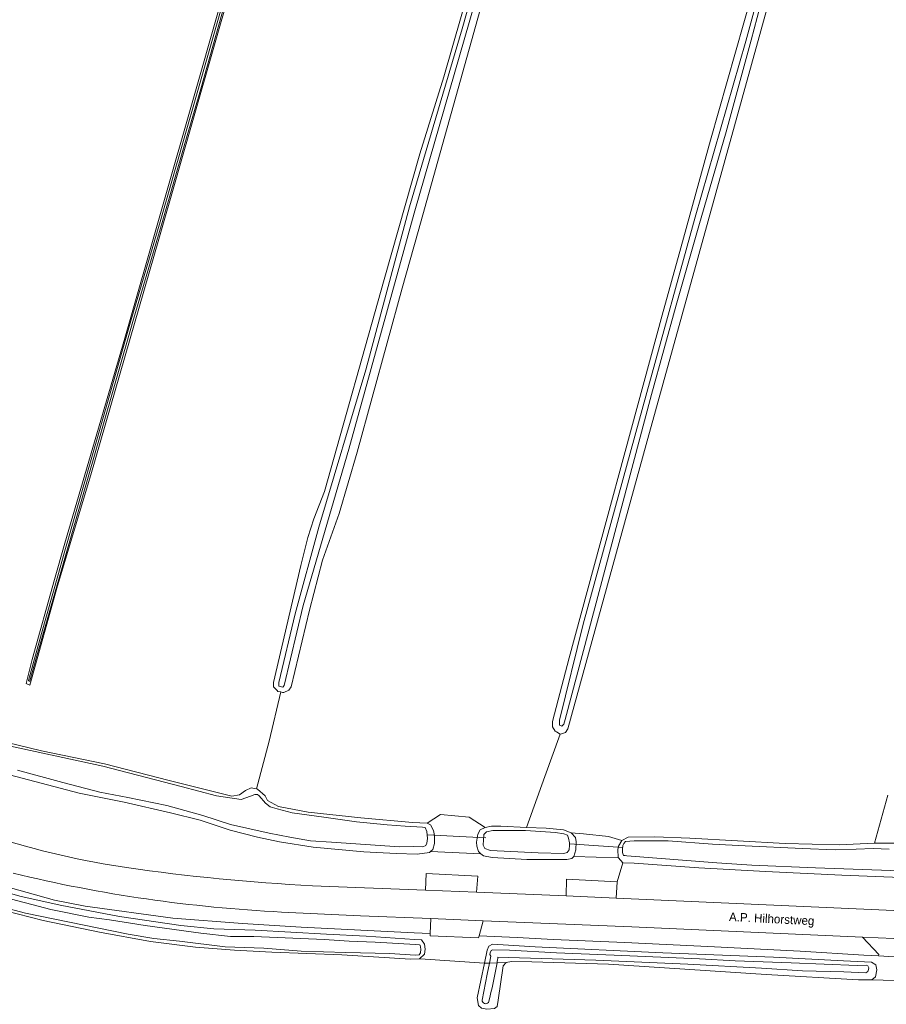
# Model space of a CAD drawing. Header units: metres. Extents: x 151448 to 154749, y 463108 to 465296.
# Tile 123 of 256: x 151756 to 151881, y 464967 to 465109. Entities that reach past the tile are written whole.
import ezdxf
from ezdxf.enums import TextEntityAlignment as Align

# ---------------------------------------------------------------- set-up
doc = ezdxf.new("R2010")
doc.units = ezdxf.units.M
for name, color, linetype, lineweight in [('B-PV-GR-BOUWLAND-GV', 253, 'Continuous', 9), ('B-PV-GR-GRAS-GV', 253, 'Continuous', 9), ('B-PV-GR-GROENVOORZIENING-GV', 253, 'Continuous', 9), ('B-PV-KW-KUNSTWERK_DUIKER-G', 253, 'Continuous', 9), ('B-PV-OG-TERREIN_BEGROEID-GV', 253, 'Continuous', 9), ('B-PV-OG-TERREIN_OEVER-GV', 253, 'Continuous', 9), ('B-PV-OG-TOPOGRAFIE-T18', 2, 'Continuous', 9), ('B-PV-OG-WATER-GV', 253, 'Continuous', 9), ('B-PV-OG-WATER_SLOOT-GV', 253, 'Continuous', 9), ('B-PV-OG-WEG-GV', 253, 'Continuous', 9), ('B-PV-VH-GESLOTENVERHARDING_ASFALT-GV', 253, 'Continuous', 9), ('B-PV-VH-ONVERHARD-GV', 253, 'Continuous', 9), ('B-PV-VH-OPENVERHARDING_BETONSTRAATSTEEN-GV', 253, 'Continuous', 9)]:
    doc.layers.add(name, color=color, linetype=linetype, lineweight=lineweight)
doc.styles.add('Drong', font='txt', dxfattribs={"height": 1.8})

msp = doc.modelspace()

# ---------------------------------------------------------------- linework, layer by layer
at = {"layer": 'B-PV-GR-BOUWLAND-GV', "flags": 128}
msp.add_lwpolyline([(151945.939, 464960.87), (151947.198, 464966.814), (151947.153, 464967.04), (151946.797, 464967.24), (151944.164, 464967.402), (151943.531, 464967.541), (151936.126, 464967.745), (151935.35, 464967.463), (151931.977, 464967.613), (151922.474, 464968.144), (151910.45, 464968.529), (151889.33, 464969.863), (151887.12, 464969.944), (151878.853, 464970.209), (151876.905, 464970.21), (151863.567, 464970.963), (151840.742, 464972.457), (151829.658, 464972.818), (151826.675, 464972.845), (151825.929, 464972.686), (151825.495, 464972.238), (151824.77, 464967.273), (151824.603, 464966.336)], dxfattribs=at)
at = {"layer": 'B-PV-GR-GRAS-GV', "flags": 128}
msp.add_lwpolyline([(151756.459, 465013.043), (151757.317, 465016.506), (151760.532, 465028.093), (151762.027, 465033.35), (151770.733, 465063.018), (151780.967, 465098.759), (151795.96, 465151.384), (151805.518, 465185.396), (151816.533, 465224.12), (151825.45, 465255.146), (151826.458, 465254.943), (151797.838, 465154.931), (151786.093, 465113.747), (151775.63, 465077.314), (151765.794, 465043.249), (151760.985, 465027.179), (151756.978, 465012.835)], close=True, dxfattribs=at)
for points in [[(151747.098, 465006.117), (151758.665, 465003.334), (151767.78, 465001.445), (151777.155, 464999.034), (151786.222, 464996.773), (151787.325, 464996.939), (151788.187, 464997.567), (151789.004, 464997.988), (151789.791, 464997.815), (151791.634, 465004.722), (151793.307, 465011.829), (151792.891, 465011.908), (151792.766, 465012.042), (151792.26, 465012.582), (151792.26, 465013.192), (151796.218, 465030.149), (151797.236, 465034.155), (151798.107, 465036.884), (151799.651, 465040.815), (151808.254, 465071.483), (151813.427, 465089.659), (151816.91, 465100.826), (151829.816, 465145.84)], [(151872.864, 465143.863), (151846.211, 465047.652), (151834.85, 465006.523), (151834.496, 465005.963), (151833.927, 465005.794), (151833.745, 465005.74), (151831.536, 464999.587), (151828.873, 464992.247), (151831.714, 464992.133), (151834.227, 464991.868), (151835.35, 464991.467), (151837.108, 464991.308), (151840.731, 464990.926), (151842.664, 464990.356), (151843.584, 464990.844), (151847.436, 464990.891), (151852.504, 464990.7), (151866.301, 464989.909), (151874.124, 464989.74), (151879.186, 464989.964), (151879.252, 464989.964), (151881.177, 464996.892)], [(151822.171, 465110.519), (151813.195, 465078.423), (151810.883, 465070.262), (151804.344, 465046.528), (151801.733, 465037.666), (151799.343, 465030.88), (151797.479, 465023.67), (151794.819, 465012.598), (151794.481, 465012.094), (151793.722, 465011.75), (151793.571, 465011.779), (151793.307, 465011.829), (151791.634, 465004.722), (151789.791, 464997.815), (151789.934, 464997.784), (151791.056, 464996.788), (151791.397, 464996.139), (151792.979, 464995.259), (151797.285, 464994.451), (151804.909, 464993.614), (151812.385, 464992.968), (151814.476, 464992.874), (151816.43, 464994.094), (151820.581, 464993.723), (151822.886, 464992.227), (151823.82, 464992.421), (151825.132, 464992.397), (151828.873, 464992.247), (151831.536, 464999.587), (151833.745, 465005.74), (151833.2, 465006.073), (151833.014, 465006.186), (151832.608, 465006.796), (151832.608, 465007.582), (151835.057, 465016.779), (151848.481, 465066.324), (151851.216, 465076.062), (151855.492, 465091.659), (151867.552, 465134.12)], [(151881.177, 464996.892), (151879.252, 464989.964), (151882.251, 464989.973)], [(151821.924, 464966.494), (151821.736, 464967.601), (151822.797, 464972.59), (151813.479, 464973.208), (151813.379, 464973.237), (151812.061, 464973.178), (151802.136, 464973.829), (151792.022, 464974.171), (151786.609, 464974.483), (151780.962, 464974.922), (151774.436, 464975.748), (151767.078, 464977.094), (151758.929, 464978.758), (151753.259, 464980.209), (151747.833, 464981.909), (151744.264, 464983.096), (151740.36, 464984.34), (151735.33, 464986.523), (151734.471, 464986.937), (151734.28, 464986.722), (151734.235, 464986.246), (151731.934, 464978.39), (151727.457, 464962.604)]]:
    msp.add_lwpolyline(points, dxfattribs=at)
at = {"layer": 'B-PV-GR-GROENVOORZIENING-GV'}
for points in [[(151729.15, 465000.397, 0.0790853), (151767.576, 464986.966)], [(151770.971, 464986.419, 0.0223127), (151797.905, 464983.806)]]:
    msp.add_lwpolyline(points, format="xyb", dxfattribs=at)
at = {"layer": 'B-PV-GR-GROENVOORZIENING-GV', "flags": 128}
for points in [[(151797.905, 464983.806), (151814.232, 464983.167), (151814.326, 464985.577), (151821.834, 464985.204), (151821.65, 464982.877), (151834.603, 464982.337), (151834.669, 464984.754), (151841.993, 464984.35), (151842.819, 464987.122), (151842.169, 464987.847), (151835.727, 464988.048), (151835.723, 464988.036), (151835.435, 464987.764), (151834.707, 464987.594), (151828.914, 464987.6), (151823.896, 464987.907), (151822.649, 464988.135), (151822.281, 464988.434), (151814.986, 464988.772), (151814.813, 464988.605), (151813.055, 464988.354), (151809.982, 464988.467), (151805.328, 464988.706), (151797.976, 464989.401), (151793.135, 464990.153), (151789.931, 464990.813), (151785.987, 464991.86), (151781.636, 464993.288), (151777.319, 464994.342), (151770.625, 464995.875), (151764.113, 464997.176), (151756.783, 464999.115), (151750.506, 465000.765)], [(151767.576, 464986.966), (151770.971, 464986.419)], [(151883.062, 464984.972), (151874.514, 464985.332), (151863.456, 464985.866), (151853.835, 464986.376), (151844.467, 464987.056), (151842.819, 464987.122), (151841.993, 464984.35), (151841.825, 464982.016), (151884.219, 464980.123)]]:
    msp.add_lwpolyline(points, dxfattribs=at)
msp.add_lwpolyline([(151822.002, 464976.564), (151827.522, 464976.318), (151832.731, 464976.037), (151843.077, 464975.614), (151856.074, 464974.975), (151868.461, 464974.341), (151877.681, 464973.778), (151879.818, 464973.643), (151879.848, 464973.868), (151877.501, 464976.385), (151844.11, 464977.867), (151822.615, 464978.723)], close=True, dxfattribs=at)
at = {"layer": 'B-PV-KW-KUNSTWERK_DUIKER-G', "flags": 128}
for points in [[(151822.997, 464990.741), (151814.5, 464991.148)], [(151842.791, 464989.334), (151835.099, 464989.842), (151835.072, 464989.842)]]:
    msp.add_lwpolyline(points, dxfattribs=at)
at = {"layer": 'B-PV-OG-TERREIN_BEGROEID-GV', "flags": 128}
for points in [[(151821.915, 464988.732), (151821.657, 464989.52), (151821.631, 464990.126), (151821.826, 464991.255), (151822.183, 464991.879), (151822.886, 464992.227), (151820.581, 464993.723), (151816.43, 464994.094), (151814.476, 464992.874), (151814.981, 464992.619), (151815.4, 464991.801), (151815.556, 464991.062), (151815.554, 464989.912), (151815.293, 464989.068), (151814.986, 464988.772), (151822.281, 464988.434)], [(151842.149, 464987.869), (151842.093, 464989.024), (151842.197, 464989.535), (151842.664, 464990.356), (151840.731, 464990.926), (151837.108, 464991.308), (151835.35, 464991.467), (151835.965, 464990.786), (151836.079, 464990.148), (151836.001, 464988.986), (151835.727, 464988.048), (151842.169, 464987.847)]]:
    msp.add_lwpolyline(points, close=True, dxfattribs=at)
for points in [[(151749.524, 464984.011), (151755.548, 464982.316), (151761.387, 464980.968), (151769.952, 464979.36), (151778.848, 464978.071), (151783.634, 464977.583), (151789.589, 464977.397), (151799.912, 464976.808), (151805.659, 464976.509), (151812.659, 464976.037), (151813.666, 464975.983), (151814.093, 464975.347), (151814.211, 464974.645), (151814.114, 464973.9), (151813.379, 464973.237), (151813.479, 464973.208), (151822.797, 464972.59), (151823.197, 464974.468), (151823.434, 464975.042), (151823.943, 464975.327), (151830.101, 464974.988), (151848.599, 464974.109), (151864.638, 464973.461), (151874.727, 464972.932), (151878.782, 464972.759), (151879.407, 464972.359), (151879.551, 464971.645), (151879.394, 464970.648), (151878.853, 464970.209), (151887.12, 464969.944)], [(151886.615, 464973.215), (151879.818, 464973.643), (151877.681, 464973.778), (151868.461, 464974.341), (151856.074, 464974.975), (151843.077, 464975.614), (151832.731, 464976.037), (151827.522, 464976.318), (151822.002, 464976.564), (151821.914, 464976.256), (151814.918, 464976.561), (151814.928, 464976.88), (151812.593, 464976.984), (151796.264, 464977.828), (151787.748, 464978.321), (151777.666, 464979.088), (151764.997, 464980.848), (151760.546, 464981.728), (151751.397, 464984.262)]]:
    msp.add_lwpolyline(points, dxfattribs=at)
at = {"layer": 'B-PV-OG-TERREIN_OEVER-GV', "flags": 128}
for points in [[(151912.327, 465294.866), (151910.59, 465288.638), (151898.358, 465244.426), (151886.622, 465202.616), (151874.761, 465160.807), (151867.552, 465134.12), (151855.492, 465091.659), (151851.216, 465076.062), (151848.481, 465066.324), (151835.057, 465016.779), (151832.608, 465007.582), (151832.608, 465006.796), (151833.014, 465006.186), (151833.2, 465006.073), (151833.745, 465005.74), (151833.927, 465005.794), (151834.496, 465005.963), (151834.85, 465006.523), (151846.211, 465047.652), (151872.864, 465143.863), (151890.269, 465205.4), (151901.782, 465246.408), (151915.19, 465294.866)], [(151756.776, 465013.511), (151758.694, 465020.312), (151761.013, 465028.609), (151761.949, 465031.925), (151766.87, 465049.001), (151771.606, 465065.516), (151775.842, 465079.831), (151779.117, 465091.273), (151781.415, 465099.176), (151784.573, 465110.291), (151790.731, 465131.773), (151796.199, 465150.862), (151801.052, 465167.9), (151808.894, 465195.434), (151815.212, 465217.853), (151820.418, 465235.994), (151825.333, 465253.793)], [(151815.539, 465217.712), (151809.19, 465195.35), (151801.349, 465167.815), (151796.495, 465150.777), (151791.027, 465131.688), (151784.869, 465110.207), (151781.712, 465099.091), (151779.413, 465091.187), (151776.137, 465079.745), (151771.902, 465065.429), (151767.166, 465048.916), (151762.245, 465031.84), (151757.983, 465017.047), (151756.998, 465013.458)], [(151829.816, 465145.84), (151816.91, 465100.826), (151813.427, 465089.659), (151808.254, 465071.483), (151799.651, 465040.815), (151798.107, 465036.884), (151797.236, 465034.155), (151796.218, 465030.149), (151792.26, 465013.192), (151792.26, 465012.582), (151792.766, 465012.042), (151792.891, 465011.908), (151793.307, 465011.829), (151793.571, 465011.779), (151793.722, 465011.75), (151794.481, 465012.094), (151794.819, 465012.598), (151797.479, 465023.67), (151799.343, 465030.88), (151801.733, 465037.666), (151804.344, 465046.528), (151810.883, 465070.262), (151813.195, 465078.423), (151822.171, 465110.519)], [(151865.306, 465120.914), (151861.387, 465106.13), (151857.759, 465092.883), (151853.833, 465079.28), (151850.514, 465067.775), (151846.95, 465054.857), (151834.446, 465007.872), (151834.268, 465007.161), (151833.958, 465006.891), (151833.623, 465007.019), (151833.623, 465007.425), (151833.623, 465007.771), (151837.084, 465021.656), (151846.264, 465055.142), (151853.271, 465080.497), (151860.607, 465105.977), (151866.71, 465128.289)], [(151825.028, 465124.095), (151812.599, 465081.097), (151803.175, 465046.959), (151796.55, 465024.354), (151793.801, 465012.747), (151793.593, 465012.51), (151793.034, 465012.682), (151793.034, 465013.186), (151795.372, 465023.154), (151798.825, 465035.649), (151805.618, 465058.409), (151811.934, 465082.018), (151819.542, 465107.777), (151824.275, 465124.507)], [(151750.506, 465000.765), (151756.783, 464999.115), (151764.113, 464997.176), (151770.625, 464995.875), (151777.319, 464994.342), (151781.636, 464993.288), (151785.987, 464991.86), (151789.931, 464990.813), (151793.135, 464990.153), (151797.976, 464989.401), (151805.328, 464988.706), (151809.982, 464988.467), (151813.055, 464988.354), (151814.813, 464988.605), (151814.986, 464988.772), (151815.293, 464989.068), (151815.554, 464989.912), (151815.556, 464991.062), (151815.4, 464991.801), (151814.981, 464992.619), (151814.476, 464992.874), (151812.385, 464992.968), (151804.909, 464993.614), (151797.285, 464994.451), (151792.979, 464995.259), (151791.397, 464996.139), (151791.056, 464996.788), (151789.934, 464997.784), (151789.791, 464997.815), (151789.004, 464997.988), (151788.187, 464997.567), (151787.325, 464996.939), (151786.222, 464996.773), (151777.155, 464999.034), (151767.78, 465001.445), (151758.665, 465003.334), (151747.098, 465006.117)], [(151753.076, 465004.236), (151767.571, 465001.075), (151778.865, 464998.179), (151783.978, 464996.81), (151787.59, 464996.261), (151788.909, 464996.754), (151789.569, 464996.983), (151789.913, 464996.977), (151790.152, 464996.8), (151791.098, 464995.749), (151791.778, 464995.219), (151792.773, 464994.925), (151794.97, 464994.367), (151799.545, 464993.732), (151804.257, 464993.06), (151808.699, 464992.634), (151811.316, 464992.414), (151813.797, 464992.299), (151814.209, 464992.223), (151814.44, 464991.667), (151814.559, 464990.63), (151814.444, 464989.977), (151814.3, 464989.635), (151813.848, 464989.436), (151812.573, 464989.494), (151810.492, 464989.448), (151800.652, 464990.125), (151797.586, 464990.319), (151794.629, 464990.821), (151791.605, 464991.394), (151786.007, 464992.669), (151782.03, 464993.983), (151776.814, 464995.423), (151771.145, 464996.561), (151767.124, 464997.359), (151761.735, 464998.733), (151755.181, 465000.542)], [(151882.251, 464989.973), (151879.252, 464989.964), (151879.186, 464989.964), (151874.124, 464989.74), (151866.301, 464989.909), (151852.504, 464990.7), (151847.436, 464990.891), (151843.584, 464990.844), (151842.664, 464990.356), (151842.197, 464989.535), (151842.093, 464989.024), (151842.149, 464987.869), (151842.169, 464987.847), (151842.819, 464987.122), (151844.467, 464987.056), (151853.835, 464986.376), (151863.456, 464985.866), (151874.514, 464985.332), (151883.062, 464984.972)], [(151882.962, 464985.969), (151870.704, 464986.408), (151861.458, 464986.76), (151856.401, 464987.117), (151843.405, 464988.122), (151843.155, 464988.171), (151842.904, 464988.179), (151842.748, 464988.602), (151842.761, 464989.021), (151842.821, 464989.647), (151842.953, 464989.894), (151843.213, 464990.18), (151844.475, 464990.292), (151849.367, 464990.304), (151855.767, 464989.816), (151860.534, 464989.552), (151868.774, 464989.187), (151873.543, 464989.006), (151876.603, 464989.085), (151879.035, 464989.182), (151881.377, 464989.072)], [(151753.259, 464980.209), (151758.929, 464978.758), (151767.078, 464977.094), (151774.436, 464975.748), (151780.962, 464974.922), (151786.609, 464974.483), (151792.022, 464974.171), (151802.136, 464973.829), (151812.061, 464973.178), (151813.379, 464973.237), (151814.114, 464973.9), (151814.211, 464974.645), (151814.093, 464975.347), (151813.666, 464975.983), (151812.659, 464976.037), (151805.659, 464976.509), (151799.912, 464976.808), (151789.589, 464977.397), (151783.634, 464977.583), (151778.848, 464978.071), (151769.952, 464979.36), (151761.387, 464980.968), (151755.548, 464982.316), (151749.524, 464984.011)], [(151752.428, 464982.349), (151760.028, 464980.352), (151765.506, 464979.259), (151768.528, 464978.847), (151773.681, 464978.066), (151781.729, 464976.927), (151786.048, 464976.44), (151789.383, 464976.456), (151799.582, 464976.015), (151803.192, 464975.797), (151806.982, 464975.626), (151812.78, 464975.316), (151813.39, 464975.254), (151813.491, 464975.202), (151813.556, 464974.615), (151813.547, 464974.106), (151813.313, 464973.83), (151812.752, 464973.764), (151809.065, 464973.984), (151802.73, 464974.151), (151796.268, 464974.345), (151790.828, 464974.775), (151785.257, 464974.953), (151778.628, 464975.761), (151774.919, 464976.185), (151771.214, 464976.788), (151756.378, 464979.833), (151751.059, 464981.254)], [(151824.599, 464972.645), (151825.929, 464972.686), (151826.675, 464972.845), (151829.658, 464972.818), (151840.742, 464972.457), (151863.567, 464970.963), (151876.905, 464970.21), (151878.853, 464970.209), (151879.394, 464970.648), (151879.551, 464971.645), (151879.407, 464972.359), (151878.782, 464972.759), (151874.727, 464972.932), (151864.638, 464973.461), (151848.599, 464974.109), (151830.101, 464974.988), (151823.943, 464975.327), (151823.434, 464975.042), (151823.197, 464974.468), (151822.797, 464972.59), (151823.509, 464972.612), (151823.71, 464973.606), (151823.584, 464973.878), (151823.59, 464974.093), (151823.734, 464974.438), (151823.952, 464974.539), (151826.394, 464974.468), (151833.205, 464974.083), (151841.575, 464973.759), (151853.914, 464973.213), (151859.063, 464972.956), (151867.193, 464972.666), (151876.716, 464972.282), (151878.033, 464972.298), (151878.272, 464972.21), (151878.398, 464971.938), (151878.39, 464971.669), (151878.275, 464971.404), (151878.001, 464971.224), (151874.809, 464971.344), (151868.824, 464971.491), (151862.899, 464971.878), (151852.227, 464972.456), (151838.895, 464973.031), (151824.74, 464973.492)], [(151822.432, 464967.235), (151823.185, 464971.011), (151823.509, 464972.612), (151822.797, 464972.59), (151821.736, 464967.601), (151821.924, 464966.494), (151822.373, 464966.101), (151823.15, 464965.938), (151824.214, 464966.047), (151824.603, 464966.336), (151824.77, 464967.273), (151825.495, 464972.238), (151825.929, 464972.686), (151824.599, 464972.645)]]:
    msp.add_lwpolyline(points, dxfattribs=at)
for points in [[(151780.967, 465098.759), (151770.733, 465063.018), (151762.027, 465033.35), (151760.532, 465028.093), (151757.317, 465016.506), (151756.459, 465013.043), (151756.978, 465012.835), (151760.985, 465027.179), (151765.794, 465043.249), (151775.63, 465077.314), (151786.093, 465113.747), (151797.838, 465154.931), (151826.458, 465254.943), (151825.45, 465255.146), (151816.533, 465224.12), (151805.518, 465185.396), (151795.96, 465151.384)], [(151831.714, 464992.133), (151828.873, 464992.247), (151825.132, 464992.397), (151823.82, 464992.421), (151822.886, 464992.227), (151822.183, 464991.879), (151821.826, 464991.255), (151821.631, 464990.126), (151821.657, 464989.52), (151821.915, 464988.732), (151822.281, 464988.434), (151822.649, 464988.135), (151823.896, 464987.907), (151828.914, 464987.6), (151834.707, 464987.594), (151835.435, 464987.764), (151835.723, 464988.036), (151835.727, 464988.048), (151836.001, 464988.986), (151836.079, 464990.148), (151835.965, 464990.786), (151835.35, 464991.467), (151834.227, 464991.868)], [(151833.053, 464991.493), (151834.262, 464991.291), (151834.801, 464991.107), (151834.956, 464990.684), (151835.104, 464990.01), (151835.094, 464989.675), (151835.033, 464989.007), (151834.77, 464988.595), (151834.264, 464988.484), (151830.58, 464988.55), (151823.68, 464988.917), (151822.851, 464989.193), (151822.613, 464989.66), (151822.636, 464990.456), (151822.7, 464991.208), (151823.089, 464991.615), (151823.973, 464991.799), (151828.706, 464991.787)]]:
    msp.add_lwpolyline(points, close=True, dxfattribs=at)
at = {"layer": 'B-PV-OG-TERREIN_OEVER-GV'}
for points in [[(151756.998, 465013.458, -0.7845692), (151756.776, 465013.511)], [(151824.599, 464972.645, -0.0212499), (151823.357, 464966.918)], [(151824.74, 464973.492, -0.0036376), (151824.599, 464972.645)], [(151823.357, 464966.918, -0.6616867), (151822.432, 464967.235)]]:
    msp.add_lwpolyline(points, format="xyb", dxfattribs=at)
at = {"layer": 'B-PV-OG-WATER-GV', "flags": 128}
for points in [[(151825.333, 465253.793), (151820.418, 465235.994), (151815.212, 465217.853), (151808.894, 465195.434), (151801.052, 465167.9), (151796.199, 465150.862), (151790.731, 465131.773), (151784.573, 465110.291), (151781.415, 465099.176), (151779.117, 465091.273), (151775.842, 465079.831), (151771.606, 465065.516), (151766.87, 465049.001), (151761.949, 465031.925), (151761.013, 465028.609), (151758.694, 465020.312), (151756.776, 465013.511)], [(151762.245, 465031.84), (151767.166, 465048.916), (151771.902, 465065.429), (151776.137, 465079.745), (151779.413, 465091.187), (151781.712, 465099.091), (151784.869, 465110.207), (151791.027, 465131.688), (151796.495, 465150.777), (151801.349, 465167.815), (151809.19, 465195.35), (151815.539, 465217.712), (151816.175, 465220.027), (151820.217, 465234.18), (151823.947, 465247.4), (151825.689, 465253.696)], [(151756.998, 465013.458), (151757.983, 465017.047), (151762.245, 465031.84)]]:
    msp.add_lwpolyline(points, dxfattribs=at)
at = {"layer": 'B-PV-OG-WATER-GV'}
msp.add_lwpolyline([(151756.776, 465013.511, 0.7845692), (151756.998, 465013.458)], format="xyb", dxfattribs=at)
at = {"layer": 'B-PV-OG-WATER_SLOOT-GV', "flags": 128}
for points in [[(151866.71, 465128.289), (151860.607, 465105.977), (151853.271, 465080.497), (151846.264, 465055.142), (151837.084, 465021.656), (151833.623, 465007.771), (151833.623, 465007.425), (151833.623, 465007.019), (151833.958, 465006.891), (151834.268, 465007.161), (151834.446, 465007.872), (151846.95, 465054.857), (151850.514, 465067.775), (151853.833, 465079.28), (151857.759, 465092.883), (151861.387, 465106.13), (151865.306, 465120.914)], [(151824.275, 465124.507), (151819.542, 465107.777), (151811.934, 465082.018), (151805.618, 465058.409), (151798.825, 465035.649), (151795.372, 465023.154), (151793.034, 465013.186), (151793.034, 465012.682), (151793.593, 465012.51), (151793.801, 465012.747), (151796.55, 465024.354), (151803.175, 465046.959), (151812.599, 465081.097), (151825.028, 465124.095)], [(151755.181, 465000.542), (151761.735, 464998.733), (151767.124, 464997.359), (151771.145, 464996.561), (151776.814, 464995.423), (151782.03, 464993.983), (151786.007, 464992.669), (151791.605, 464991.394), (151794.629, 464990.821), (151797.586, 464990.319), (151800.652, 464990.125), (151810.492, 464989.448), (151812.573, 464989.494), (151813.848, 464989.436), (151814.3, 464989.635), (151814.444, 464989.977), (151814.559, 464990.63), (151814.44, 464991.667), (151814.209, 464992.223), (151813.797, 464992.299), (151811.316, 464992.414), (151808.699, 464992.634), (151804.257, 464993.06), (151799.545, 464993.732), (151794.97, 464994.367), (151792.773, 464994.925), (151791.778, 464995.219), (151791.098, 464995.749), (151790.152, 464996.8), (151789.913, 464996.977), (151789.569, 464996.983), (151788.909, 464996.754), (151787.59, 464996.261), (151783.978, 464996.81), (151778.865, 464998.179), (151767.571, 465001.075), (151753.076, 465004.236)], [(151881.377, 464989.072), (151879.035, 464989.182), (151876.603, 464989.085), (151873.543, 464989.006), (151868.774, 464989.187), (151860.534, 464989.552), (151855.767, 464989.816), (151849.367, 464990.304), (151844.475, 464990.292), (151843.213, 464990.18), (151842.953, 464989.894), (151842.821, 464989.647), (151842.761, 464989.021), (151842.748, 464988.602), (151842.904, 464988.179), (151843.155, 464988.171), (151843.405, 464988.122), (151856.401, 464987.117), (151861.458, 464986.76), (151870.704, 464986.408), (151882.962, 464985.969)], [(151751.059, 464981.254), (151756.378, 464979.833), (151771.214, 464976.788), (151774.919, 464976.185), (151778.628, 464975.761), (151785.257, 464974.953), (151790.828, 464974.775), (151796.268, 464974.345), (151802.73, 464974.151), (151809.065, 464973.984), (151812.752, 464973.764), (151813.313, 464973.83), (151813.547, 464974.106), (151813.556, 464974.615), (151813.491, 464975.202), (151813.39, 464975.254), (151812.78, 464975.316), (151806.982, 464975.626), (151803.192, 464975.797), (151799.582, 464976.015), (151789.383, 464976.456), (151786.048, 464976.44), (151781.729, 464976.927), (151773.681, 464978.066), (151768.528, 464978.847), (151765.506, 464979.259), (151760.028, 464980.352), (151752.428, 464982.349)], [(151824.74, 464973.492), (151838.895, 464973.031), (151852.227, 464972.456), (151862.899, 464971.878), (151868.824, 464971.491), (151874.809, 464971.344), (151878.001, 464971.224), (151878.275, 464971.404), (151878.39, 464971.669), (151878.398, 464971.938), (151878.272, 464972.21), (151878.033, 464972.298), (151876.716, 464972.282), (151867.193, 464972.666), (151859.063, 464972.956), (151853.914, 464973.213), (151841.575, 464973.759), (151833.205, 464974.083), (151826.394, 464974.468), (151823.952, 464974.539), (151823.734, 464974.438), (151823.59, 464974.093), (151823.584, 464973.878), (151823.71, 464973.606), (151823.509, 464972.612)], [(151824.599, 464972.645), (151823.509, 464972.612), (151823.185, 464971.011), (151822.432, 464967.235)], [(151823.509, 464972.612), (151824.599, 464972.645)]]:
    msp.add_lwpolyline(points, dxfattribs=at)
msp.add_lwpolyline([(151834.264, 464988.484), (151834.77, 464988.595), (151835.033, 464989.007), (151835.094, 464989.675), (151835.104, 464990.01), (151834.956, 464990.684), (151834.801, 464991.107), (151834.262, 464991.291), (151833.053, 464991.493), (151828.706, 464991.787), (151823.973, 464991.799), (151823.089, 464991.615), (151822.7, 464991.208), (151822.636, 464990.456), (151822.613, 464989.66), (151822.851, 464989.193), (151823.68, 464988.917), (151830.58, 464988.55)], close=True, dxfattribs=at)
at = {"layer": 'B-PV-OG-WATER_SLOOT-GV'}
for points in [[(151823.357, 464966.918, 0.0212499), (151824.599, 464972.645)], [(151824.599, 464972.645, 0.0036376), (151824.74, 464973.492)], [(151822.432, 464967.235, 0.6616867), (151823.357, 464966.918)]]:
    msp.add_lwpolyline(points, format="xyb", dxfattribs=at)
at = {"layer": 'B-PV-OG-WEG-GV', "flags": 128}
msp.add_lwpolyline([(151724.919, 464994.465), (151726.2, 464993.694), (151733.801, 464990.808), (151743.303, 464986.937), (151745.695, 464986.233), (151751.397, 464984.262), (151760.546, 464981.728), (151764.997, 464980.848), (151777.666, 464979.088), (151787.748, 464978.321), (151796.264, 464977.828), (151812.593, 464976.984), (151814.928, 464976.88), (151814.999, 464979.045), (151804.832, 464979.435), (151793.416, 464980.003)], dxfattribs=at)
at = {"layer": 'B-PV-OG-WEG-GV'}
msp.add_lwpolyline([(151793.416, 464980.003, -0.0471284), (151754.566, 464985.614)], format="xyb", dxfattribs=at)
at = {"layer": 'B-PV-VH-GESLOTENVERHARDING_ASFALT-GV'}
for points in [[(151767.576, 464986.966, -0.0790853), (151729.15, 465000.397)], [(151754.566, 464985.614, 0.0471284), (151793.416, 464980.003)], [(151797.905, 464983.806, -0.0223127), (151770.971, 464986.419)]]:
    msp.add_lwpolyline(points, format="xyb", dxfattribs=at)
at = {"layer": 'B-PV-VH-GESLOTENVERHARDING_ASFALT-GV', "flags": 128}
for points in [[(151770.971, 464986.419), (151767.576, 464986.966)], [(151814.232, 464983.167), (151797.905, 464983.806)], [(151821.65, 464982.877), (151814.232, 464983.167)], [(151834.603, 464982.337), (151821.65, 464982.877)], [(151841.825, 464982.016), (151834.603, 464982.337)], [(151884.219, 464980.123), (151841.825, 464982.016)], [(151793.416, 464980.003), (151804.832, 464979.435)], [(151804.832, 464979.435), (151814.999, 464979.045)], [(151814.999, 464979.045), (151822.615, 464978.723)], [(151822.615, 464978.723), (151844.11, 464977.867)], [(151844.11, 464977.867), (151877.501, 464976.385)], [(151877.501, 464976.385), (151886.57, 464975.982)]]:
    msp.add_lwpolyline(points, dxfattribs=at)
at = {"layer": 'B-PV-VH-ONVERHARD-GV', "flags": 128}
msp.add_lwpolyline([(151886.615, 464973.215), (151886.442, 464974.252), (151890.753, 464975.774), (151886.571, 464975.953), (151886.57, 464975.982), (151877.501, 464976.385), (151879.848, 464973.868), (151879.818, 464973.643)], close=True, dxfattribs=at)
at = {"layer": 'B-PV-VH-OPENVERHARDING_BETONSTRAATSTEEN-GV', "flags": 128}
for points in [[(151821.65, 464982.877), (151821.834, 464985.204), (151814.326, 464985.577), (151814.232, 464983.167)], [(151841.825, 464982.016), (151841.993, 464984.35), (151834.669, 464984.754), (151834.603, 464982.337)], [(151814.928, 464976.88), (151814.918, 464976.561), (151821.914, 464976.256), (151822.002, 464976.564), (151822.615, 464978.723), (151814.999, 464979.045)]]:
    msp.add_lwpolyline(points, close=True, dxfattribs=at)

# ---------------------------------------------------------------- texts
at = {"layer": 'B-PV-OG-TOPOGRAFIE-T18', "style": 'Drong'}
msp.add_text('A.P. Hilhorstweg', height=1.25, rotation=357.2, dxfattribs=at).set_placement((151864.354, 464978.864), align=Align.MIDDLE)

doc.saveas('drawing.dxf')
